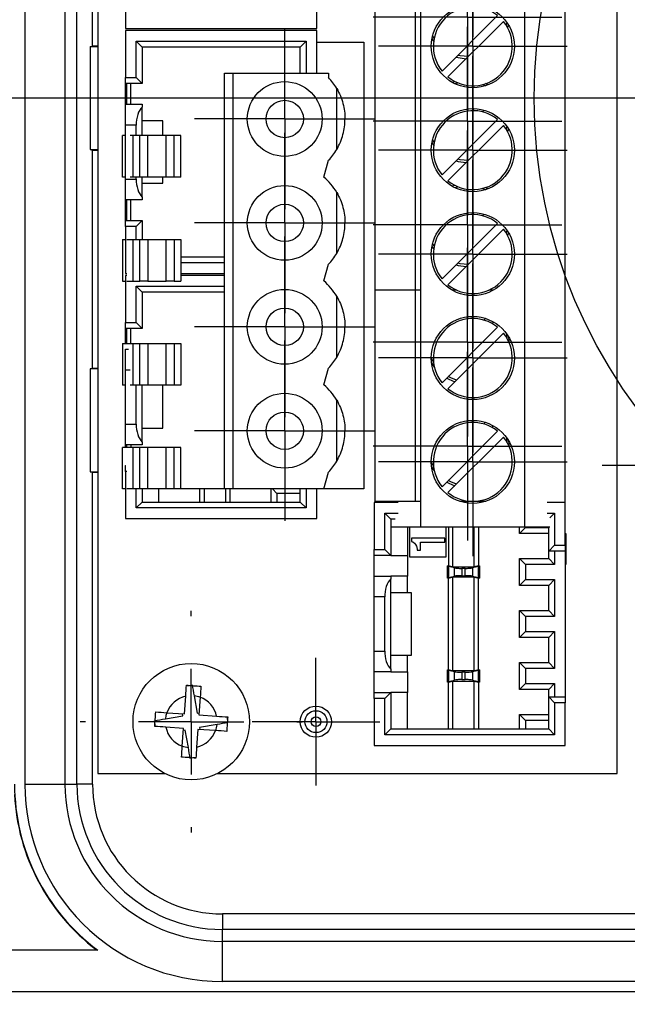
# Model space of a CAD drawing. Header units: millimetres. Extents: x 19 to 819, y 19 to 629.
# Tile 5 of 17: x 159 to 189, y 403 to 450. Entities that reach past the tile are written whole.
import ezdxf

# ---------------------------------------------------------------- set-up
doc = ezdxf.new("R2010")
doc.units = ezdxf.units.MM
doc.header["$LTSCALE"] = 3
doc.linetypes.add('SLD-Center', pattern=[19.05, 15.24, -1.27, 1.27, -1.27])
doc.linetypes.add('SLD-Solid', pattern=[0])
doc.layers.add('CENTER', color=40, linetype='SLD-Center')
doc.layers.add('DIMENSIONS', color=140, linetype='SLD-Solid', lineweight=25)
doc.styles.add('SLDTEXTSTYLE0', font='TXT', dxfattribs={"width": 0.7})
doc.dimstyles.new('SLDDIMSTYLE1', dxfattribs={"dimtxt": 6.474023, "dimasz": 9.906, "dimexe": 0, "dimexo": 0.0625, "dimgap": 1.618506, "dimtad": 0, "dimtih": 1, "dimtoh": 1, "dimdec": 1, "dimrnd": 1e-09, "dimzin": 12, "dimdsep": 46, "dimtxsty": 'SLDTEXTSTYLE0', "dimsah": 1, "dimcen": 0.09, "dimadec": 0, "dimazin": 3, "dimtfac": 1, "dimtdec": 1, "dimtofl": 0, "dimtmove": 0, "dimatfit": 3, "dimfxl": 0, "dimfrac": 2, "dimtolj": 1, "dimtzin": 12, "dimarcsym": 0})
doc.dimstyles.new('SLDDIMSTYLE2', dxfattribs={"dimtxt": 6.474023, "dimasz": 9.906, "dimexe": 0, "dimexo": 0.0625, "dimgap": 1.618506, "dimtad": 0, "dimtih": 1, "dimtoh": 1, "dimdec": 1, "dimrnd": 1e-09, "dimzin": 4, "dimdsep": 46, "dimtxsty": 'SLDTEXTSTYLE0', "dimsah": 1, "dimcen": 0.09, "dimadec": 0, "dimazin": 1, "dimtfac": 1, "dimtdec": 1, "dimtofl": 0, "dimtmove": 0, "dimatfit": 3, "dimfxl": 0, "dimfrac": 2, "dimtolj": 1, "dimtzin": 12, "dimarcsym": 0})
doc.dimstyles.new('SLDDIMSTYLE3', dxfattribs={"dimtxt": 6.474023, "dimasz": 9.906, "dimexe": 0, "dimexo": 0.0625, "dimgap": 1.618506, "dimtad": 0, "dimtih": 1, "dimtoh": 1, "dimdec": 1, "dimrnd": 1e-09, "dimzin": 12, "dimdsep": 46, "dimtxsty": 'SLDTEXTSTYLE0', "dimsah": 1, "dimcen": 0, "dimadec": 0, "dimazin": 3, "dimtfac": 1, "dimtdec": 1, "dimtofl": 0, "dimtmove": 0, "dimatfit": 3, "dimfxl": 0, "dimfrac": 2, "dimtolj": 1, "dimtzin": 12, "dimarcsym": 0})

# ---------------------------------------------------------------- blocks, each defined once
blk = doc.blocks.new('_D_1')
at = {"layer": 'DIMENSIONS'}
for p, q in [((147.439, 471.383), (147.439, 566.247)), ((209.19, 450.032), (209.19, 566.247)), ((104.438, 556.722), (102.264, 556.722)), ((102.264, 556.722), (102.264, 546.433)), ((123.676, 556.722), (125.85, 556.722)), ((125.85, 556.722), (125.85, 546.433)), ((147.439, 556.722), (132.448, 556.722)), ((209.19, 556.722), (147.439, 556.722)), ((102.264, 546.433), (104.438, 546.433)), ((125.85, 546.433), (123.676, 546.433))]:
    blk.add_line(p, q, dxfattribs=at)
for points in [[(147.439, 556.722), (157.345, 555.198), (157.345, 558.246)], [(209.19, 556.722), (199.284, 558.246), (199.284, 555.198)]]:
    blk.add_solid(points, dxfattribs=at)
at = {"layer": 'DIMENSIONS', "char_height": 6.35, "attachment_point": 1, "style": 'SLDTEXTSTYLE0'}
for s, insert in [('61.8', (104.438, 566.357)), ('2.43', (104.438, 554.619))]:
    blk.add_mtext(s, dxfattribs=dict(at, insert=insert))
blk = doc.blocks.new('_D_2')
at = {"layer": 'DIMENSIONS'}
for p, q in [((205.38, 446.222), (111.133, 446.222)), ((120.658, 446.222), (120.658, 403.222)), ((149.277, 403.222), (111.133, 403.222)), ((120.658, 384.671), (120.658, 403.222)), ((70.701, 384.671), (68.527, 384.671)), ((68.527, 384.671), (68.527, 374.381)), ((89.939, 384.671), (92.113, 384.671)), ((92.113, 384.671), (92.113, 374.381)), ((101.608, 384.671), (120.658, 384.671)), ((68.527, 374.381), (70.701, 374.381)), ((92.113, 374.381), (89.939, 374.381))]:
    blk.add_line(p, q, dxfattribs=at)
for points in [[(120.658, 446.222), (119.134, 436.316), (122.182, 436.316)], [(120.658, 403.222), (122.182, 413.128), (119.134, 413.128)]]:
    blk.add_solid(points, dxfattribs=at)
at = {"layer": 'DIMENSIONS', "char_height": 6.35, "attachment_point": 1, "style": 'SLDTEXTSTYLE0'}
for s, insert in [('43.0', (70.701, 394.306)), ('1.69', (70.701, 382.567))]:
    blk.add_mtext(s, dxfattribs=dict(at, insert=insert))
blk = doc.blocks.new('_D_3')
at = {"layer": 'DIMENSIONS'}
for p, q in [((134.039, 485.569), (117.37, 485.569)), ((194.395, 450.722), (134.039, 485.569))]:
    blk.add_line(p, q, dxfattribs=at)
blk.add_solid([(194.395, 450.722), (186.579, 456.995), (185.055, 454.356)], dxfattribs=at)
at = {"layer": 'DIMENSIONS', "char_height": 6.35, "attachment_point": 1, "style": 'SLDTEXTSTYLE0'}
for s, insert in [('M20', (79.282, 493.755)), ('KNOCKOUT', (63.866, 483.465))]:
    blk.add_mtext(s, dxfattribs=dict(at, insert=insert))
blk = doc.blocks.new('_D_4')
at = {"layer": 'DIMENSIONS'}
for p, q in [((153.19, 436.722), (153.19, 344.197)), ((251.19, 436.722), (251.19, 414.081)), ((251.19, 409.509), (251.19, 344.197)), ((153.19, 353.722), (184.912, 353.722)), ((193.684, 353.722), (191.51, 353.722)), ((191.51, 353.722), (191.51, 343.433)), ((212.922, 353.722), (215.096, 353.722)), ((215.096, 353.722), (215.096, 343.433)), ((251.19, 353.722), (221.694, 353.722)), ((191.51, 343.433), (193.684, 343.433)), ((215.096, 343.433), (212.922, 343.433))]:
    blk.add_line(p, q, dxfattribs=at)
for points in [[(153.19, 353.722), (163.096, 352.198), (163.096, 355.246)], [(251.19, 353.722), (241.284, 355.246), (241.284, 352.198)]]:
    blk.add_solid(points, dxfattribs=at)
at = {"layer": 'DIMENSIONS', "char_height": 6.35, "attachment_point": 1, "style": 'SLDTEXTSTYLE0'}
for s, insert in [('98.0', (193.684, 363.357)), ('3.86', (193.684, 351.619))]:
    blk.add_mtext(s, dxfattribs=dict(at, insert=insert))
blk = doc.blocks.new('_D_5')
at = {"layer": 'DIMENSIONS'}
for p, q in [((147.439, 471.383), (147.439, 530.247)), ((202.19, 450.032), (202.19, 530.247)), ((104.438, 520.722), (102.264, 520.722)), ((102.264, 520.722), (102.264, 510.433)), ((123.676, 520.722), (125.85, 520.722)), ((125.85, 520.722), (125.85, 510.433)), ((147.439, 520.722), (132.448, 520.722)), ((202.19, 520.722), (147.439, 520.722)), ((102.264, 510.433), (104.438, 510.433)), ((125.85, 510.433), (123.676, 510.433))]:
    blk.add_line(p, q, dxfattribs=at)
for points in [[(147.439, 520.722), (157.345, 519.198), (157.345, 522.246)], [(202.19, 520.722), (192.284, 522.246), (192.284, 519.198)]]:
    blk.add_solid(points, dxfattribs=at)
at = {"layer": 'DIMENSIONS', "char_height": 6.35, "attachment_point": 1, "style": 'SLDTEXTSTYLE0'}
for s, insert in [('54.8', (104.438, 530.357)), ('2.16', (104.438, 518.619))]:
    blk.add_mtext(s, dxfattribs=dict(at, insert=insert))
blk = doc.blocks.new('_D_7')
at = {"layer": 'DIMENSIONS'}
for p, q in [((191.512, 420.695), (191.512, 369.888)), ((226.867, 420.695), (226.867, 369.888)), ((158.527, 379.413), (156.353, 379.413)), ((156.353, 379.413), (156.353, 369.124)), ((177.766, 379.413), (179.94, 379.413)), ((179.94, 379.413), (179.94, 369.124)), ((191.512, 379.413), (186.537, 379.413)), ((226.867, 379.413), (191.512, 379.413)), ((156.353, 369.124), (158.527, 369.124)), ((179.94, 369.124), (177.766, 369.124))]:
    blk.add_line(p, q, dxfattribs=at)
for points in [[(191.512, 379.413), (201.418, 377.889), (201.418, 380.937)], [(226.867, 379.413), (216.961, 380.937), (216.961, 377.889)]]:
    blk.add_solid(points, dxfattribs=at)
at = {"layer": 'DIMENSIONS', "char_height": 6.35, "attachment_point": 1, "style": 'SLDTEXTSTYLE0'}
for s, insert in [('35.4', (158.527, 389.048)), ('1.39', (158.527, 377.31))]:
    blk.add_mtext(s, dxfattribs=dict(at, insert=insert))
blk = doc.blocks.new('SW_CENTERMARKSYMBOL_1')
at = {"layer": 'CENTER', "color": 0}
for p, q in [((0, 2.54), (0, 4.54)), ((0, 0), (0, 2.54)), ((-2.54, 0), (-4.54, 0)), ((0, 0), (-2.54, 0)), ((0, 0), (0, -2.54)), ((0, 0), (2.54, 0)), ((2.54, 0), (4.54, 0)), ((0, -2.54), (0, -4.54))]:
    blk.add_line(p, q, dxfattribs=at)
blk = doc.blocks.new('SW_CENTERMARKSYMBOL_2')
at = {"layer": 'CENTER', "color": 0}
for p, q in [((0, 2.54), (0, 4.54)), ((0, 0), (0, 2.54)), ((-2.54, 0), (-4.54, 0)), ((0, 0), (-2.54, 0)), ((0, 0), (0, -2.54)), ((0, 0), (2.54, 0)), ((2.54, 0), (4.54, 0)), ((0, -2.54), (0, -4.54))]:
    blk.add_line(p, q, dxfattribs=at)
blk = doc.blocks.new('SW_CENTERMARKSYMBOL_3')
at = {"layer": 'CENTER', "color": 0}
for p, q in [((0, 2.54), (0, 4.54)), ((0, 0), (0, 2.54)), ((-2.54, 0), (-4.54, 0)), ((0, 0), (-2.54, 0)), ((0, 0), (0, -2.54)), ((0, 0), (2.54, 0)), ((2.54, 0), (4.54, 0)), ((0, -2.54), (0, -4.54))]:
    blk.add_line(p, q, dxfattribs=at)
blk = doc.blocks.new('SW_CENTERMARKSYMBOL_4')
at = {"layer": 'CENTER', "color": 0}
for p, q in [((0, 2.54), (0, 4.54)), ((0, 0), (0, 2.54)), ((-2.54, 0), (-4.54, 0)), ((0, 0), (-2.54, 0)), ((0, 0), (0, -2.54)), ((0, 0), (2.54, 0)), ((2.54, 0), (4.54, 0)), ((0, -2.54), (0, -4.54))]:
    blk.add_line(p, q, dxfattribs=at)
blk = doc.blocks.new('SW_CENTERMARKSYMBOL_5')
at = {"layer": 'CENTER', "color": 0}
for p, q in [((0, 2.54), (0, 4.54)), ((0, 0), (0, 2.54)), ((-2.54, 0), (-4.54, 0)), ((0, 0), (-2.54, 0)), ((0, 0), (0, -2.54)), ((0, 0), (2.54, 0)), ((2.54, 0), (4.54, 0)), ((0, -2.54), (0, -4.54))]:
    blk.add_line(p, q, dxfattribs=at)
blk = doc.blocks.new('SW_CENTERMARKSYMBOL_6')
at = {"layer": 'CENTER', "color": 0}
for p, q in [((0, 2.54), (0, 4.54)), ((0, 0), (0, 2.54)), ((-2.54, 0), (-4.54, 0)), ((0, 0), (-2.54, 0)), ((0, 0), (0, -2.54)), ((0, 0), (2.54, 0)), ((2.54, 0), (4.54, 0)), ((0, -2.54), (0, -4.54))]:
    blk.add_line(p, q, dxfattribs=at)
blk = doc.blocks.new('SW_CENTERMARKSYMBOL_9')
at = {"layer": 'CENTER', "color": 0}
for p, q in [((0, 2.54), (0, 4.34)), ((0, 0), (0, 2.54)), ((-2.54, 0), (-4.34, 0)), ((0, 0), (-2.54, 0)), ((0, 0), (0, -2.54)), ((0, 0), (2.54, 0)), ((2.54, 0), (4.34, 0)), ((0, -2.54), (0, -4.34))]:
    blk.add_line(p, q, dxfattribs=at)
blk = doc.blocks.new('SW_CENTERMARKSYMBOL_10')
at = {"layer": 'CENTER', "color": 0}
for p, q in [((0, 2.54), (0, 4.34)), ((0, 0), (0, 2.54)), ((-2.54, 0), (-4.34, 0)), ((0, 0), (-2.54, 0)), ((0, 0), (0, -2.54)), ((0, 0), (2.54, 0)), ((2.54, 0), (4.34, 0)), ((0, -2.54), (0, -4.34))]:
    blk.add_line(p, q, dxfattribs=at)
blk = doc.blocks.new('SW_CENTERMARKSYMBOL_11')
at = {"layer": 'CENTER', "color": 0}
for p, q in [((0, 2.54), (0, 4.34)), ((0, 0), (0, 2.54)), ((-2.54, 0), (-4.34, 0)), ((0, 0), (-2.54, 0)), ((0, 0), (0, -2.54)), ((0, 0), (2.54, 0)), ((2.54, 0), (4.34, 0)), ((0, -2.54), (0, -4.34))]:
    blk.add_line(p, q, dxfattribs=at)
blk = doc.blocks.new('SW_CENTERMARKSYMBOL_12')
at = {"layer": 'CENTER', "color": 0}
for p, q in [((0, 2.54), (0, 4.34)), ((0, 0), (0, 2.54)), ((-2.54, 0), (-4.34, 0)), ((0, 0), (-2.54, 0)), ((0, 0), (0, -2.54)), ((0, 0), (2.54, 0)), ((2.54, 0), (4.34, 0)), ((0, -2.54), (0, -4.34))]:
    blk.add_line(p, q, dxfattribs=at)
blk = doc.blocks.new('SW_CENTERMARKSYMBOL_16')
at = {"layer": 'CENTER', "color": 0}
for p, q in [((0, 2.54), (0, 3.069)), ((0, 0), (0, 2.54)), ((-2.54, 0), (-3.069, 0)), ((0, 0), (-2.54, 0)), ((0, 0), (0, -2.54)), ((0, 0), (2.54, 0)), ((2.54, 0), (3.069, 0)), ((0, -2.54), (0, -3.069))]:
    blk.add_line(p, q, dxfattribs=at)
blk = doc.blocks.new('SW_CENTERMARKSYMBOL_22')
at = {"layer": 'CENTER', "color": 0}
for p, q in [((0, 2.54), (0, 4.04)), ((0, 0), (0, 2.54)), ((-2.54, 0), (-4.04, 0)), ((0, 0), (-2.54, 0)), ((0, 0), (0, -2.54)), ((0, 0), (2.54, 0)), ((2.54, 0), (4.04, 0)), ((0, -2.54), (0, -4.04))]:
    blk.add_line(p, q, dxfattribs=at)
blk = doc.blocks.new('SW_CENTERMARKSYMBOL_26')
at = {"layer": 'CENTER', "color": 0}
for p, q in [((0, 5.08), (0, 5.34)), ((0, 0), (0, 2.54)), ((-5.08, 0), (-5.34, 0)), ((0, 0), (-2.54, 0)), ((0, 0), (0, -2.54)), ((0, 0), (2.54, 0)), ((5.08, 0), (5.34, 0)), ((0, -5.08), (0, -5.34))]:
    blk.add_line(p, q, dxfattribs=at)
blk = doc.blocks.new('SW_CENTERMARKSYMBOL_27')
at = {"layer": 'CENTER', "color": 0}
for p, q in [((0, 2.54), (0, 4.54)), ((0, 0), (0, 2.54)), ((-2.54, 0), (-4.54, 0)), ((0, 0), (-2.54, 0)), ((0, 0), (0, -2.54)), ((0, 0), (2.54, 0)), ((2.54, 0), (4.54, 0)), ((0, -2.54), (0, -4.54))]:
    blk.add_line(p, q, dxfattribs=at)
blk = doc.blocks.new('SW_CENTERMARKSYMBOL_28')
at = {"layer": 'CENTER', "color": 0}
for p, q in [((0, 2.54), (0, 4.54)), ((0, 0), (0, 2.54)), ((-2.54, 0), (-4.54, 0)), ((0, 0), (-2.54, 0)), ((0, 0), (0, -2.54)), ((0, 0), (2.54, 0)), ((2.54, 0), (4.54, 0)), ((0, -2.54), (0, -4.54))]:
    blk.add_line(p, q, dxfattribs=at)
blk = doc.blocks.new('SW_CENTERMARKSYMBOL_29')
at = {"layer": 'CENTER', "color": 0}
for p, q in [((0, 2.54), (0, 4.54)), ((0, 0), (0, 2.54)), ((-2.54, 0), (-4.54, 0)), ((0, 0), (-2.54, 0)), ((0, 0), (0, -2.54)), ((0, 0), (2.54, 0)), ((2.54, 0), (4.54, 0)), ((0, -2.54), (0, -4.54))]:
    blk.add_line(p, q, dxfattribs=at)
blk = doc.blocks.new('SW_CENTERMARKSYMBOL_35')
at = {"layer": 'CENTER', "color": 0}
for p, q in [((0, 2.54), (0, 4.54)), ((0, 0), (0, 2.54)), ((-2.54, 0), (-4.54, 0)), ((0, 0), (-2.54, 0)), ((0, 0), (0, -2.54)), ((0, 0), (2.54, 0)), ((2.54, 0), (4.54, 0)), ((0, -2.54), (0, -4.54))]:
    blk.add_line(p, q, dxfattribs=at)
blk = doc.blocks.new('SW_CENTERMARKSYMBOL_36')
at = {"layer": 'CENTER', "color": 0}
for p, q in [((0, 2.54), (0, 4.54)), ((0, 0), (0, 2.54)), ((-2.54, 0), (-4.54, 0)), ((0, 0), (-2.54, 0)), ((0, 0), (0, -2.54)), ((0, 0), (2.54, 0)), ((2.54, 0), (4.54, 0)), ((0, -2.54), (0, -4.54))]:
    blk.add_line(p, q, dxfattribs=at)

msp = doc.modelspace()

# ---------------------------------------------------------------- linework, layer by layer
for p, q in [((159.685, 479.222), (159.685, 413.222)), ((161.616, 479.222), (161.616, 413.222)), ((162.19, 413.222), (162.19, 479.222)), ((163.19, 478.722), (163.19, 413.722)), ((188.19, 413.722), (188.19, 478.722)), ((176.54, 436.982), (176.54, 477.622)), ((178.49, 436.982), (178.49, 477.622)), ((178.74, 425.582), (178.74, 466.222)), ((183.74, 425.582), (183.74, 466.222)), ((185.69, 426.772), (185.69, 466.222)), ((162.94, 448.722), (162.94, 459.222)), ((164.53, 451.834), (164.53, 449.572)), ((173.73, 449.572), (173.73, 451.634)), ((182.434, 450.2), (179.762, 447.528)), ((180.045, 447.245), (182.717, 449.917)), ((182.874, 449.876), (182.849, 449.732)), ((182.922, 449.606), (182.955, 449.751)), ((164.53, 449.572), (173.73, 449.572)), ((173.73, 449.482), (164.53, 449.482)), ((164.53, 449.482), (164.53, 447.221)), ((173.73, 447.422), (173.73, 449.482)), ((179.38, 449.113), (179.307, 449.239)), ((162.827, 448.694), (162.94, 448.722)), ((162.827, 448.694), (162.827, 443.751)), ((163.19, 448.694), (162.827, 448.694)), ((163.19, 448.722), (162.94, 448.722)), ((165.041, 447.221), (165.041, 448.971)), ((165.041, 448.971), (165.33, 448.682)), ((165.041, 448.971), (173.218, 448.971)), ((165.33, 448.682), (165.33, 446.932)), ((172.93, 448.682), (165.33, 448.682)), ((173.218, 448.971), (172.93, 448.682)), ((172.93, 447.422), (172.93, 448.682)), ((173.218, 448.971), (173.218, 447.422)), ((173.73, 448.922), (175.99, 448.922)), ((175.99, 448.922), (175.99, 427.422)), ((179.274, 449.094), (179.356, 448.969)), ((169.29, 427.422), (169.29, 447.422)), ((169.29, 447.422), (169.69, 447.422)), ((169.69, 447.422), (169.69, 427.422)), ((169.69, 447.422), (174.29, 447.422)), ((174.29, 447.422), (174.29, 447.222)), ((164.53, 447.221), (165.041, 447.221)), ((164.53, 446.932), (164.53, 447.221)), ((165.33, 446.932), (164.53, 446.932)), ((164.53, 445.932), (164.53, 446.932)), ((164.59, 445.932), (164.59, 446.932)), ((164.79, 445.932), (164.79, 446.932)), ((165.041, 447.221), (165.33, 446.932)), ((181.975, 446.863), (181.856, 446.925)), ((174.69, 443.753), (174.69, 446.692)), ((164.53, 445.932), (165.33, 445.932)), ((164.53, 444.932), (164.53, 445.932)), ((165.33, 445.932), (165.33, 445.798)), ((165.33, 445.132), (165.33, 445.798)), ((181.306, 445.721), (181.206, 445.622)), ((181.713, 445.563), (181.794, 445.644)), ((165.041, 444.932), (164.53, 444.932)), ((164.53, 442.332), (164.53, 444.932)), ((165.041, 444.422), (165.041, 444.932)), ((165.33, 444.422), (165.33, 445.132)), ((166.33, 445.132), (165.33, 445.132)), ((166.33, 444.422), (166.33, 445.132)), ((182.434, 445.2), (179.762, 442.528)), ((180.045, 442.245), (182.717, 444.917)), ((164.39, 442.422), (164.39, 444.422)), ((164.53, 444.422), (164.39, 444.422)), ((164.89, 444.422), (164.755, 444.422)), ((164.89, 442.422), (164.89, 444.422)), ((165.212, 444.422), (164.89, 444.422)), ((165.212, 442.422), (165.212, 444.422)), ((165.598, 444.422), (165.212, 444.422)), ((165.598, 442.422), (165.598, 444.422)), ((166.481, 444.422), (165.598, 444.422)), ((166.481, 442.422), (166.481, 444.422)), ((166.867, 444.422), (166.481, 444.422)), ((166.867, 442.422), (166.867, 444.422)), ((167.19, 444.422), (166.867, 444.422)), ((167.19, 442.422), (167.19, 444.422)), ((182.874, 444.876), (182.849, 444.732)), ((182.922, 444.606), (182.955, 444.751)), ((179.274, 444.094), (179.356, 443.969)), ((179.38, 444.113), (179.307, 444.239)), ((162.827, 443.751), (162.94, 443.722)), ((162.827, 443.751), (163.19, 443.751)), ((162.94, 433.222), (162.94, 443.722)), ((162.94, 443.722), (163.19, 443.722)), ((174.071, 442.429), (174.301, 443.234)), ((164.53, 442.422), (164.39, 442.422)), ((164.53, 442.332), (165.041, 442.332)), ((164.53, 441.332), (164.53, 442.332)), ((164.89, 442.422), (164.755, 442.422)), ((165.212, 442.422), (164.89, 442.422)), ((165.041, 442.332), (165.041, 442.422)), ((165.598, 442.422), (165.212, 442.422)), ((165.33, 442.132), (165.33, 442.422)), ((165.33, 441.466), (165.33, 442.132)), ((165.33, 442.132), (166.33, 442.132)), ((166.481, 442.422), (165.598, 442.422)), ((166.33, 442.132), (166.33, 442.422)), ((166.867, 442.422), (166.481, 442.422)), ((167.19, 442.422), (166.867, 442.422)), ((174.69, 438.753), (174.69, 441.692)), ((181.975, 441.863), (181.856, 441.925)), ((165.33, 441.332), (164.53, 441.332)), ((164.53, 440.332), (164.53, 441.332)), ((164.59, 440.332), (164.59, 441.332)), ((164.79, 440.332), (164.79, 441.332)), ((165.33, 441.466), (165.33, 441.332)), ((181.306, 440.721), (181.206, 440.622)), ((181.713, 440.563), (181.794, 440.644)), ((164.53, 440.332), (165.33, 440.332)), ((164.53, 440.044), (164.53, 440.332)), ((165.33, 440.332), (165.041, 440.044)), ((165.33, 440.332), (165.33, 439.422)), ((182.434, 440.2), (179.762, 437.528)), ((165.041, 440.044), (164.53, 440.044)), ((164.53, 440.044), (164.53, 437.782)), ((165.041, 439.422), (165.041, 440.044)), ((180.045, 437.245), (182.717, 439.917)), ((182.874, 439.876), (182.849, 439.732)), ((182.922, 439.606), (182.955, 439.751)), ((164.39, 439.422), (164.39, 437.422)), ((164.39, 439.422), (164.53, 439.422)), ((164.59, 439.422), (164.89, 439.422)), ((164.89, 437.422), (164.89, 439.422)), ((164.89, 439.422), (165.212, 439.422)), ((165.212, 437.422), (165.212, 439.422)), ((165.212, 439.422), (165.598, 439.422)), ((165.598, 439.422), (165.598, 437.422)), ((165.598, 439.422), (166.481, 439.422)), ((166.481, 437.422), (166.481, 439.422)), ((166.481, 439.422), (166.867, 439.422)), ((166.867, 439.422), (166.867, 437.422)), ((166.867, 439.422), (167.19, 439.422)), ((167.19, 439.422), (167.19, 437.422)), ((179.38, 439.113), (179.307, 439.239)), ((179.274, 439.094), (179.356, 438.969)), ((167.19, 438.582), (169.29, 438.582)), ((169.29, 438.294), (167.19, 438.294)), ((164.53, 437.782), (164.59, 437.782)), ((167.19, 437.782), (169.29, 437.782)), ((174.071, 437.429), (174.301, 438.234)), ((164.39, 437.422), (164.53, 437.422)), ((164.59, 437.692), (164.53, 437.692)), ((164.53, 437.692), (164.53, 435.431)), ((164.59, 437.422), (164.89, 437.422)), ((164.89, 437.422), (165.212, 437.422)), ((165.598, 437.422), (165.212, 437.422)), ((165.598, 437.422), (166.481, 437.422)), ((166.867, 437.422), (166.481, 437.422)), ((166.867, 437.422), (167.19, 437.422)), ((169.29, 437.692), (167.19, 437.692)), ((165.041, 435.431), (165.041, 437.181)), ((165.041, 437.181), (165.33, 436.892)), ((165.041, 437.181), (169.29, 437.181)), ((165.33, 436.892), (165.33, 435.142)), ((169.29, 436.892), (165.33, 436.892)), ((178.49, 436.982), (176.54, 436.982)), ((176.54, 426.822), (176.54, 436.982)), ((178.49, 436.982), (176.54, 436.982)), ((178.709, 436.982), (178.49, 436.982)), ((178.49, 426.822), (178.49, 436.982)), ((178.709, 436.982), (178.49, 436.982)), ((180.476, 436.982), (180.253, 436.982)), ((180.476, 436.982), (180.253, 436.982)), ((182.226, 436.982), (182.003, 436.982)), ((182.226, 436.982), (182.003, 436.982)), ((174.69, 433.753), (174.69, 436.692)), ((164.53, 435.431), (165.041, 435.431)), ((164.53, 435.142), (164.53, 435.431)), ((165.041, 435.431), (165.33, 435.142)), ((181.851, 435.627), (181.771, 435.547)), ((182.169, 435.379), (182.243, 435.453)), ((165.33, 435.142), (164.53, 435.142)), ((164.53, 434.422), (164.53, 435.142)), ((164.59, 434.422), (164.59, 435.142)), ((164.79, 434.422), (164.79, 435.142)), ((182.434, 435.2), (179.762, 432.528)), ((180.045, 432.245), (182.717, 434.917)), ((164.39, 434.422), (164.39, 432.422)), ((164.39, 434.422), (164.89, 434.422)), ((164.53, 434.142), (164.668, 434.142)), ((164.53, 433.142), (164.53, 434.142)), ((164.89, 432.422), (164.89, 434.422)), ((164.89, 434.422), (165.212, 434.422)), ((165.212, 432.422), (165.212, 434.422)), ((165.212, 434.422), (165.598, 434.422)), ((165.598, 434.422), (165.598, 432.422)), ((165.598, 434.422), (166.481, 434.422)), ((166.481, 432.422), (166.481, 434.422)), ((166.481, 434.422), (166.867, 434.422)), ((166.867, 434.422), (166.867, 432.422)), ((166.867, 434.422), (167.19, 434.422)), ((167.19, 434.422), (167.19, 432.422)), ((162.827, 433.194), (162.94, 433.222)), ((162.827, 433.194), (162.827, 428.251)), ((163.19, 433.194), (162.827, 433.194)), ((163.19, 433.222), (162.94, 433.222)), ((164.53, 430.542), (164.53, 433.142)), ((164.755, 433.142), (164.53, 433.142)), ((174.071, 432.429), (174.301, 433.234)), ((164.53, 432.422), (164.39, 432.422)), ((164.89, 432.422), (164.755, 432.422)), ((165.212, 432.422), (164.89, 432.422)), ((165.041, 430.542), (165.041, 432.422)), ((165.598, 432.422), (165.212, 432.422)), ((165.33, 430.342), (165.33, 432.422)), ((166.481, 432.422), (165.598, 432.422)), ((166.33, 430.342), (166.33, 432.422)), ((166.867, 432.422), (166.481, 432.422)), ((167.19, 432.422), (166.867, 432.422)), ((174.69, 428.753), (174.69, 431.692)), ((164.53, 430.542), (165.041, 430.542)), ((164.53, 429.542), (164.53, 430.542)), ((165.33, 429.676), (165.33, 430.342)), ((165.33, 430.342), (166.33, 430.342)), ((182.434, 430.2), (179.762, 427.528)), ((181.851, 430.627), (181.771, 430.547)), ((182.169, 430.379), (182.243, 430.453)), ((180.045, 427.245), (182.717, 429.917)), ((164.39, 427.422), (164.39, 429.422)), ((164.89, 429.422), (164.39, 429.422)), ((165.33, 429.542), (164.53, 429.542)), ((164.53, 429.422), (164.53, 429.542)), ((164.59, 429.422), (164.59, 429.542)), ((164.79, 429.542), (164.79, 429.422)), ((164.89, 427.422), (164.89, 429.422)), ((165.212, 429.422), (164.89, 429.422)), ((165.212, 427.422), (165.212, 429.422)), ((165.598, 429.422), (165.212, 429.422)), ((165.33, 429.676), (165.33, 429.542)), ((165.598, 427.422), (165.598, 429.422)), ((166.481, 429.422), (165.598, 429.422)), ((166.481, 427.422), (166.481, 429.422)), ((166.867, 429.422), (166.481, 429.422)), ((166.867, 427.422), (166.867, 429.422)), ((167.19, 429.422), (166.867, 429.422)), ((167.19, 427.422), (167.19, 429.422)), ((164.53, 428.542), (164.546, 428.542)), ((164.53, 428.254), (164.53, 428.542)), ((162.827, 428.251), (162.94, 428.222)), ((162.827, 428.251), (163.19, 428.251)), ((162.94, 413.222), (162.94, 428.222)), ((162.94, 428.222), (163.19, 428.222)), ((164.59, 428.254), (164.53, 428.254)), ((164.53, 428.254), (164.53, 425.992)), ((174.071, 427.429), (174.301, 428.234)), ((164.53, 427.422), (164.39, 427.422)), ((164.89, 427.422), (164.59, 427.422)), ((165.212, 427.422), (164.89, 427.422)), ((165.041, 426.504), (165.041, 427.422)), ((165.598, 427.422), (165.212, 427.422)), ((165.33, 427.422), (165.33, 426.792)), ((166.481, 427.422), (165.598, 427.422)), ((166.13, 426.792), (166.13, 427.422)), ((166.867, 427.422), (166.481, 427.422)), ((167.19, 427.422), (166.867, 427.422)), ((169.29, 427.422), (167.19, 427.422)), ((168.105, 426.792), (168.105, 427.422)), ((168.307, 427.422), (168.307, 426.792)), ((169.69, 427.422), (169.29, 427.422)), ((169.353, 426.792), (169.353, 427.422)), ((169.555, 427.422), (169.555, 426.792)), ((174.079, 427.422), (169.69, 427.422)), ((171.53, 426.792), (171.53, 427.422)), ((171.6, 427.422), (171.818, 427.204)), ((172.93, 426.792), (172.93, 427.422)), ((173.218, 427.422), (173.218, 426.504)), ((173.73, 425.992), (173.73, 427.422)), ((175.99, 427.422), (174.079, 427.422)), ((171.818, 427.204), (171.818, 426.792)), ((172.93, 427.204), (171.818, 427.204)), ((165.33, 426.792), (165.041, 426.504)), ((173.218, 426.504), (165.041, 426.504)), ((165.33, 426.792), (172.93, 426.792)), ((172.93, 426.792), (173.218, 426.504)), ((177.656, 426.772), (176.49, 426.772)), ((176.49, 426.772), (176.49, 424.511)), ((178.49, 426.822), (176.54, 426.822)), ((176.79, 426.772), (176.79, 426.822)), ((178.709, 426.822), (178.49, 426.822)), ((181.864, 426.822), (180.615, 426.822)), ((185.69, 426.772), (184.823, 426.772)), ((185.69, 424.711), (185.69, 426.772)), ((164.53, 425.992), (173.73, 425.992)), ((177.001, 426.261), (177.656, 426.261)), ((177.001, 426.261), (177.29, 425.972)), ((177.001, 424.511), (177.001, 426.261)), ((177.501, 425.972), (177.29, 425.972)), ((177.29, 425.972), (177.29, 424.222)), ((184.823, 426.261), (185.178, 426.261)), ((185.178, 426.261), (184.947, 426.03)), ((185.178, 426.261), (185.178, 424.711)), ((178.74, 425.582), (177.29, 425.582)), ((178.09, 425.582), (178.09, 424.222)), ((178.19, 425.582), (178.19, 424.152)), ((183.74, 425.582), (178.74, 425.582)), ((179.965, 424.152), (179.965, 425.582)), ((180.065, 425.582), (180.065, 423.722)), ((180.267, 425.582), (180.267, 423.672)), ((181.313, 423.672), (181.313, 425.582)), ((181.515, 425.582), (181.515, 423.716)), ((183.49, 425.272), (183.49, 425.582)), ((183.49, 425.272), (183.778, 425.561)), ((184.947, 425.582), (183.74, 425.582)), ((183.778, 425.582), (183.778, 425.561)), ((183.778, 425.561), (184.89, 425.561)), ((184.89, 424.422), (184.89, 425.582)), ((178.29, 425.052), (178.29, 424.892)), ((179.89, 425.052), (178.29, 425.052)), ((179.89, 424.852), (179.89, 425.052)), ((184.89, 425.272), (183.49, 425.272)), ((185.69, 425.272), (185.71, 425.272)), ((185.71, 425.254), (185.69, 425.254)), ((185.71, 425.272), (185.71, 425.254)), ((185.71, 425.254), (185.71, 424.973)), ((178.29, 424.892), (178.35, 424.872)), ((178.35, 424.872), (178.43, 424.812)), ((178.43, 424.812), (178.49, 424.752)), ((178.49, 424.752), (178.53, 424.672)), ((178.53, 424.672), (178.55, 424.612)), ((178.55, 424.612), (178.57, 424.512)), ((178.73, 424.852), (179.89, 424.852)), ((178.73, 424.472), (178.73, 424.852)), ((185.178, 424.711), (184.89, 424.422)), ((185.178, 424.711), (185.69, 424.711)), ((185.69, 424.973), (185.71, 424.973)), ((185.71, 424.928), (185.69, 424.928)), ((185.69, 424.849), (185.71, 424.849)), ((185.69, 424.786), (185.71, 424.786)), ((185.71, 424.767), (185.69, 424.767)), ((185.69, 424.711), (185.69, 424.422)), ((185.71, 424.973), (185.71, 424.928)), ((185.71, 424.928), (185.71, 424.849)), ((185.71, 424.849), (185.71, 424.786)), ((185.71, 424.786), (185.71, 424.767)), ((185.71, 424.767), (185.71, 424.48)), ((176.49, 424.511), (177.001, 424.511)), ((176.49, 424.222), (176.49, 424.511)), ((177.29, 424.222), (176.49, 424.222)), ((176.49, 423.222), (176.49, 424.222)), ((177.001, 424.511), (177.29, 424.222)), ((177.29, 424.222), (178.09, 424.222)), ((178.09, 424.222), (178.09, 423.222)), ((178.19, 424.152), (179.965, 424.152)), ((178.57, 424.512), (178.57, 424.472)), ((178.57, 424.472), (178.73, 424.472)), ((183.778, 423.784), (183.49, 424.072)), ((183.49, 424.072), (184.89, 424.072)), ((183.49, 422.772), (183.49, 424.072)), ((185.69, 424.422), (184.89, 424.422)), ((184.89, 424.072), (184.89, 424.422)), ((185.178, 423.784), (184.89, 424.072)), ((185.178, 424.422), (185.178, 423.784)), ((185.69, 424.48), (185.71, 424.48)), ((185.71, 424.435), (185.69, 424.435)), ((185.69, 424.422), (185.69, 417.422)), ((185.71, 424.48), (185.71, 424.435)), ((185.71, 424.435), (185.71, 423.841)), ((180.015, 423.722), (180.036, 423.722)), ((180.015, 423.711), (180.015, 423.722)), ((180.015, 423.134), (180.015, 423.711)), ((180.267, 423.672), (180.036, 423.722)), ((180.036, 423.722), (180.065, 423.722)), ((180.361, 423.622), (180.068, 423.686)), ((180.068, 423.686), (180.068, 423.159)), ((180.267, 423.672), (181.313, 423.672)), ((180.361, 423.222), (180.361, 423.622)), ((180.872, 423.597), (180.707, 423.597)), ((180.707, 423.597), (180.707, 423.247)), ((180.872, 423.247), (180.872, 423.597)), ((181.511, 423.686), (181.218, 423.622)), ((181.218, 423.622), (181.218, 423.222)), ((181.515, 423.716), (181.313, 423.672)), ((181.511, 423.159), (181.511, 423.686)), ((181.515, 423.722), (181.565, 423.722)), ((181.565, 423.722), (181.565, 423.711)), ((181.565, 423.711), (181.565, 423.134)), ((183.778, 423.784), (183.778, 423.061)), ((185.178, 423.784), (183.778, 423.784)), ((185.69, 423.841), (185.71, 423.841)), ((185.71, 423.777), (185.69, 423.777)), ((185.71, 423.841), (185.71, 423.777)), ((176.49, 423.222), (177.29, 423.222)), ((176.49, 422.222), (176.49, 423.222)), ((177.29, 423.222), (177.29, 423.088)), ((178.09, 423.222), (177.29, 423.222)), ((178.09, 422.422), (178.09, 423.222)), ((180.015, 423.122), (180.015, 423.134)), ((180.036, 423.122), (180.015, 423.122)), ((180.036, 423.122), (180.267, 423.172)), ((180.036, 423.122), (180.065, 423.122)), ((180.065, 418.722), (180.065, 423.122)), ((180.068, 423.159), (180.361, 423.222)), ((181.313, 423.172), (180.267, 423.172)), ((180.267, 423.172), (180.267, 418.672)), ((180.707, 423.247), (180.872, 423.247)), ((181.218, 423.222), (181.511, 423.159)), ((181.313, 423.172), (181.543, 423.122)), ((181.313, 418.672), (181.313, 423.172)), ((181.515, 418.722), (181.515, 423.122)), ((181.543, 423.122), (181.515, 423.122)), ((181.565, 423.122), (181.543, 423.122)), ((181.565, 423.134), (181.565, 423.122)), ((177.29, 422.422), (177.29, 423.088)), ((183.778, 423.061), (183.49, 422.772)), ((184.89, 422.772), (183.49, 422.772)), ((183.778, 423.061), (185.178, 423.061)), ((185.178, 423.061), (184.89, 422.772)), ((184.89, 421.572), (184.89, 422.772)), ((185.178, 423.061), (185.178, 421.284)), ((177.001, 422.222), (176.49, 422.222)), ((176.49, 419.622), (176.49, 422.222)), ((177.001, 419.622), (177.001, 422.222)), ((177.29, 419.422), (177.29, 422.422)), ((178.29, 422.422), (177.29, 422.422)), ((178.29, 419.422), (178.29, 422.422)), ((183.778, 421.284), (183.49, 421.572)), ((183.49, 421.572), (184.89, 421.572)), ((183.49, 420.272), (183.49, 421.572)), ((183.778, 421.284), (183.778, 420.561)), ((185.178, 421.284), (183.778, 421.284)), ((185.178, 421.284), (184.89, 421.572)), ((183.778, 420.561), (183.49, 420.272)), ((184.89, 420.272), (183.49, 420.272)), ((183.778, 420.561), (185.178, 420.561)), ((185.178, 420.561), (184.89, 420.272)), ((184.89, 419.072), (184.89, 420.272)), ((185.178, 420.561), (185.178, 418.784)), ((176.49, 419.622), (177.001, 419.622)), ((176.49, 418.622), (176.49, 419.622)), ((177.29, 418.756), (177.29, 419.422)), ((177.29, 419.422), (178.29, 419.422)), ((178.09, 418.622), (178.09, 419.422)), ((183.778, 418.784), (183.49, 419.072)), ((183.49, 419.072), (184.89, 419.072)), ((183.49, 417.772), (183.49, 419.072)), ((185.178, 418.784), (184.89, 419.072)), ((177.29, 418.622), (176.49, 418.622)), ((176.49, 417.622), (176.49, 418.622)), ((177.29, 418.756), (177.29, 418.622)), ((177.29, 418.622), (178.09, 418.622)), ((178.09, 418.622), (178.09, 417.622)), ((180.015, 418.711), (180.015, 418.722)), ((180.015, 418.722), (180.036, 418.722)), ((180.015, 418.134), (180.015, 418.711)), ((180.267, 418.672), (180.036, 418.722)), ((180.036, 418.722), (180.065, 418.722)), ((180.361, 418.622), (180.068, 418.686)), ((180.068, 418.686), (180.068, 418.159)), ((181.313, 418.672), (180.267, 418.672)), ((180.361, 418.222), (180.361, 418.622)), ((180.707, 418.597), (180.707, 418.247)), ((180.872, 418.597), (180.707, 418.597)), ((180.872, 418.247), (180.872, 418.597)), ((181.511, 418.686), (181.218, 418.622)), ((181.218, 418.622), (181.218, 418.222)), ((181.543, 418.722), (181.313, 418.672)), ((181.511, 418.159), (181.511, 418.686)), ((181.515, 418.722), (181.543, 418.722)), ((181.543, 418.722), (181.565, 418.722)), ((181.565, 418.722), (181.565, 418.711)), ((181.565, 418.711), (181.565, 418.134)), ((183.778, 418.784), (183.778, 418.061)), ((185.178, 418.784), (183.778, 418.784)), ((167.462, 417.945), (167.601, 417.969)), ((180.015, 418.122), (180.015, 418.134)), ((180.065, 418.122), (180.015, 418.122)), ((180.065, 418.129), (180.267, 418.172)), ((180.065, 415.872), (180.065, 418.129)), ((180.068, 418.159), (180.361, 418.222)), ((180.267, 418.172), (181.313, 418.172)), ((180.267, 418.172), (180.267, 415.872)), ((180.707, 418.247), (180.872, 418.247)), ((181.218, 418.222), (181.511, 418.159)), ((181.313, 418.172), (181.515, 418.129)), ((181.313, 415.872), (181.313, 418.172)), ((181.515, 418.129), (181.515, 415.872)), ((181.565, 418.122), (181.515, 418.122)), ((181.565, 418.134), (181.565, 418.122)), ((183.778, 418.061), (183.49, 417.772)), ((183.778, 418.061), (185.178, 418.061)), ((185.178, 418.061), (184.89, 417.772)), ((185.178, 418.061), (185.178, 417.422)), ((167.367, 416.593), (167.427, 417.445)), ((167.827, 417.465), (167.972, 416.624)), ((176.49, 417.622), (177.29, 417.622)), ((176.49, 417.334), (176.49, 417.622)), ((177.29, 417.622), (177.001, 417.334)), ((177.29, 417.622), (177.29, 415.872)), ((178.09, 417.622), (177.29, 417.622)), ((178.09, 415.872), (178.09, 417.622)), ((184.89, 417.772), (183.49, 417.772)), ((184.89, 417.422), (184.89, 417.772)), ((184.89, 417.422), (185.178, 417.134)), ((184.89, 417.422), (185.69, 417.422)), ((184.89, 415.872), (184.89, 417.422)), ((185.69, 417.422), (185.69, 417.134)), ((168.12, 417.396), (168.06, 416.545)), ((177.001, 417.334), (176.49, 417.334)), ((176.49, 417.334), (176.49, 415.072)), ((177.001, 415.584), (177.001, 417.334)), ((185.69, 417.134), (185.178, 417.134)), ((185.178, 417.134), (185.178, 415.584)), ((185.69, 415.072), (185.69, 417.134)), ((166.447, 416.36), (167.288, 416.505)), ((166.516, 416.652), (167.367, 416.593)), ((167.288, 416.505), (167.272, 416.6)), ((167.972, 416.624), (168.067, 416.64)), ((168.06, 416.545), (168.912, 416.485)), ((183.49, 415.872), (183.49, 416.572)), ((183.49, 416.572), (183.778, 416.284)), ((183.49, 416.572), (184.89, 416.572)), ((165.967, 415.995), (165.92, 416.269)), ((168.932, 416.085), (168.091, 415.94)), ((169.412, 416.45), (169.459, 416.176)), ((183.778, 416.284), (183.778, 415.872)), ((184.89, 416.284), (183.778, 416.284)), ((167.319, 415.9), (166.468, 415.96)), ((167.26, 415.049), (167.319, 415.9)), ((167.407, 415.821), (167.312, 415.805)), ((167.552, 414.98), (167.407, 415.821)), ((168.012, 415.852), (167.952, 415)), ((168.863, 415.793), (168.012, 415.852)), ((168.091, 415.94), (168.107, 415.845)), ((177.29, 415.872), (177.001, 415.584)), ((185.178, 415.584), (177.001, 415.584)), ((177.29, 415.872), (184.89, 415.872)), ((184.89, 415.872), (185.178, 415.584)), ((176.49, 415.072), (185.69, 415.072)), ((167.917, 414.5), (167.778, 414.476)), ((163.19, 413.722), (166.429, 413.722)), ((168.951, 413.722), (188.19, 413.722)), ((159.685, 413.222), (161.616, 413.222)), ((161.616, 413.222), (162.19, 413.222)), ((162.94, 413.222), (162.19, 413.222)), ((169.19, 406.973), (169.19, 406.222)), ((235.19, 406.973), (169.19, 406.973)), ((169.19, 405.649), (169.19, 406.222)), ((235.19, 406.222), (169.19, 406.222)), ((169.19, 403.718), (169.19, 405.649)), ((235.19, 405.649), (169.19, 405.649)), ((153.618, 405.24), (163.137, 405.24)), ((163.19, 405.222), (153.619, 405.222)), ((235.19, 403.718), (169.19, 403.718)), ((250.49, 403.222), (153.89, 403.222))]:
    msp.add_line(p, q)
at = {"flags": 128}
for points in [[(181.023, 448.223), (180.628, 448.257), (180.517, 448.282)], [(180.435, 448.201), (180.528, 448.176), (180.924, 448.124)], [(180.381, 447.028), (180.306, 447.002), (180.254, 446.982)], [(180.373, 446.92), (180.434, 446.939), (180.521, 446.964)], [(181.708, 446.881), (181.791, 446.845), (181.848, 446.817)], [(180.435, 443.201), (180.528, 443.176), (180.924, 443.124)], [(181.023, 443.223), (180.628, 443.257), (180.517, 443.282)], [(180.381, 442.028), (180.306, 442.002), (180.254, 441.982)], [(180.373, 441.92), (180.434, 441.939), (180.521, 441.964)], [(181.708, 441.881), (181.791, 441.845), (181.848, 441.817)], [(181.023, 438.223), (180.628, 438.257), (180.517, 438.282)], [(180.435, 438.201), (180.528, 438.176), (180.924, 438.124)], [(182.837, 434.926), (182.855, 434.844), (182.879, 434.683)], [(182.989, 434.463), (182.986, 434.599), (182.976, 434.715)], [(179.35, 433.522), (179.267, 433.681), (179.24, 433.742)], [(179.253, 433.49), (179.385, 433.288), (179.392, 433.279)], [(179.986, 432.752), (180.092, 432.695), (180.378, 432.578)], [(180.458, 432.658), (180.188, 432.76), (180.06, 432.826)], [(182.837, 429.926), (182.855, 429.844), (182.879, 429.683)], [(182.989, 429.463), (182.986, 429.599), (182.976, 429.715)], [(179.35, 428.522), (179.267, 428.681), (179.24, 428.742)], [(179.253, 428.49), (179.385, 428.288), (179.392, 428.279)], [(179.986, 427.752), (180.092, 427.695), (180.378, 427.578)], [(180.458, 427.658), (180.188, 427.76), (180.06, 427.826)], [(166.516, 416.652), (166.474, 416.515), (166.447, 416.36)]]:
    msp.add_lwpolyline(points, dxfattribs=at)
for centre, radius in [((181.24, 448.722), 2), ((172.19, 445.222), 1.8), ((172.19, 445.222), 0.9), ((181.24, 443.722), 2), ((172.19, 440.222), 1.8), ((172.19, 440.222), 0.9), ((181.24, 438.722), 2), ((172.19, 435.222), 1.8), ((172.19, 435.222), 0.9), ((181.24, 433.722), 2), ((172.19, 430.222), 1.8), ((172.19, 430.222), 0.9), ((181.24, 428.722), 2), ((167.69, 416.222), 2.8), ((173.69, 416.222), 0.75), ((173.69, 416.222), 0.529), ((173.69, 416.222), 0.234)]:
    msp.add_circle(centre, radius)
for centre, radius, start, end in [((181.24, 448.722), 1.9, 51.0423, 218.9577), ((181.24, 448.722), 1.9, 231.0423, 38.9577), ((172.19, 445.222), 2.9, 30.4503, 43.6028), ((181.24, 443.722), 1.9, 51.0423, 218.9577), ((181.24, 443.722), 1.9, 231.0423, 38.9577), ((172.19, 445.222), 2.9, 316.7187, 329.5497), ((172.19, 440.222), 2.9, 30.4503, 49.5564), ((181.24, 438.722), 1.9, 51.0423, 218.9577), ((181.24, 438.722), 1.9, 231.0423, 38.9577), ((172.19, 440.222), 2.9, 316.7187, 329.5497), ((172.19, 435.222), 2.9, 30.4503, 49.5564), ((181.24, 433.722), 1.9, 51.0423, 218.9577), ((181.24, 433.722), 1.9, 231.0423, 38.9577), ((172.19, 435.222), 2.9, 316.7187, 329.5497), ((172.19, 430.222), 2.9, 30.4503, 49.5564), ((181.24, 428.722), 1.9, 51.0423, 218.9577), ((181.24, 428.722), 1.9, 231.0423, 38.9577), ((172.19, 430.222), 2.9, 316.7187, 329.5497), ((172.19, 425.222), 2.9, 49.3428, 49.5564), ((167.69, 416.222), 1.25, 102.1353, 159.8822), ((167.69, 416.222), 1.25, 69.2277, 83.6904), ((167.69, 416.222), 1.25, 12.1353, 69.8822), ((167.69, 416.222), 1.25, 339.2277, 353.6904), ((167.69, 416.222), 1.25, 192.1353, 249.8822), ((167.69, 416.222), 1.25, 282.1353, 339.8822), ((167.69, 416.222), 1.25, 249.2277, 263.6904), ((169.19, 413.222), 10, 180, 233.1301), ((169.19, 413.222), 9.505, 180, 270), ((169.19, 413.222), 7.573, 180, 270), ((169.19, 413.222), 7, 180, 270), ((169.19, 413.222), 6.249, 180, 270), ((169.19, 413.222), 10.017, 182.9296, 232.8316)]:
    msp.add_arc(centre, radius, start, end)
for points, knots in [([(174.69, 446.692), (174.758, 446.576), (174.817, 446.457), (174.918, 446.215), (174.96, 446.091), (175.058, 445.721), (175.09, 445.472), (175.09, 445.222)], [0, 0, 0, 0, 0.25, 0.25, 0.5, 0.5, 1, 1, 1, 1]), ([(165.33, 445.798), (165.246, 445.715), (165.17, 445.587), (165.067, 445.278), (165.041, 445.099), (165.041, 444.932)], [0, 0, 0, 0, 0.5, 0.5, 1, 1, 1, 1]), ([(174.69, 443.753), (174.758, 443.869), (174.817, 443.988), (174.918, 444.23), (174.96, 444.354), (175.058, 444.724), (175.09, 444.973), (175.09, 445.222)], [0, 0, 0, 0, 0.25, 0.25, 0.5, 0.5, 1, 1, 1, 1]), ([(165.041, 442.332), (165.041, 442.166), (165.067, 441.987), (165.17, 441.678), (165.246, 441.55), (165.33, 441.466)], [0, 0, 0, 0, 0.5, 0.5, 1, 1, 1, 1]), ([(174.69, 441.692), (174.758, 441.576), (174.817, 441.457), (174.918, 441.215), (174.96, 441.091), (175.058, 440.721), (175.09, 440.472), (175.09, 440.222)], [0, 0, 0, 0, 0.25, 0.25, 0.5, 0.5, 1, 1, 1, 1]), ([(174.69, 438.753), (174.758, 438.869), (174.817, 438.988), (174.918, 439.23), (174.96, 439.354), (175.058, 439.724), (175.09, 439.973), (175.09, 440.222)], [0, 0, 0, 0, 0.25, 0.25, 0.5, 0.5, 1, 1, 1, 1]), ([(174.69, 436.692), (174.758, 436.576), (174.817, 436.457), (174.918, 436.215), (174.96, 436.091), (175.058, 435.721), (175.09, 435.472), (175.09, 435.222)], [0, 0, 0, 0, 0.25, 0.25, 0.5, 0.5, 1, 1, 1, 1]), ([(174.69, 433.753), (174.758, 433.869), (174.817, 433.988), (174.918, 434.23), (174.96, 434.354), (175.058, 434.724), (175.09, 434.973), (175.09, 435.222)], [0, 0, 0, 0, 0.25, 0.25, 0.5, 0.5, 1, 1, 1, 1]), ([(174.69, 431.692), (174.758, 431.576), (174.817, 431.457), (174.918, 431.215), (174.96, 431.091), (175.058, 430.721), (175.09, 430.472), (175.09, 430.222)], [0, 0, 0, 0, 0.25, 0.25, 0.5, 0.5, 1, 1, 1, 1]), ([(165.041, 430.542), (165.041, 430.376), (165.067, 430.197), (165.17, 429.888), (165.246, 429.76), (165.33, 429.676)], [0, 0, 0, 0, 0.5, 0.5, 1, 1, 1, 1]), ([(174.69, 428.753), (174.758, 428.869), (174.817, 428.988), (174.918, 429.23), (174.96, 429.354), (175.058, 429.724), (175.09, 429.973), (175.09, 430.222)], [0, 0, 0, 0, 0.25, 0.25, 0.5, 0.5, 1, 1, 1, 1]), ([(180.361, 423.622), (180.394, 423.615), (180.446, 423.609), (180.569, 423.6), (180.641, 423.597), (180.707, 423.597)], [0, 0, 0, 0, 0.5, 0.5, 1, 1, 1, 1]), ([(180.872, 423.597), (180.938, 423.597), (181.01, 423.6), (181.134, 423.609), (181.185, 423.615), (181.218, 423.622)], [0, 0, 0, 0, 0.5, 0.5, 1, 1, 1, 1]), ([(180.707, 423.247), (180.641, 423.247), (180.569, 423.245), (180.446, 423.236), (180.394, 423.23), (180.361, 423.222)], [0, 0, 0, 0, 0.5, 0.5, 1, 1, 1, 1]), ([(181.218, 423.222), (181.185, 423.23), (181.134, 423.236), (181.01, 423.245), (180.938, 423.247), (180.872, 423.247)], [0, 0, 0, 0, 0.5, 0.5, 1, 1, 1, 1]), ([(177.29, 423.088), (177.206, 423.005), (177.13, 422.877), (177.027, 422.568), (177.001, 422.389), (177.001, 422.222)], [0, 0, 0, 0, 0.5, 0.5, 1, 1, 1, 1]), ([(177.001, 419.622), (177.001, 419.456), (177.027, 419.277), (177.13, 418.968), (177.206, 418.84), (177.29, 418.756)], [0, 0, 0, 0, 0.5, 0.5, 1, 1, 1, 1]), ([(180.361, 418.622), (180.394, 418.615), (180.446, 418.609), (180.569, 418.6), (180.641, 418.597), (180.707, 418.597)], [0, 0, 0, 0, 0.5, 0.5, 1, 1, 1, 1]), ([(180.872, 418.597), (180.938, 418.597), (181.01, 418.6), (181.134, 418.609), (181.185, 418.615), (181.218, 418.622)], [0, 0, 0, 0, 0.5, 0.5, 1, 1, 1, 1]), ([(180.707, 418.247), (180.641, 418.247), (180.569, 418.245), (180.446, 418.236), (180.394, 418.23), (180.361, 418.222)], [0, 0, 0, 0, 0.5, 0.5, 1, 1, 1, 1]), ([(181.218, 418.222), (181.185, 418.23), (181.134, 418.236), (181.01, 418.245), (180.938, 418.247), (180.872, 418.247)], [0, 0, 0, 0, 0.5, 0.5, 1, 1, 1, 1])]:
    msp.add_open_spline(points, degree=3, knots=knots)
for points in [[(180.015, 423.711), (180.015, 423.702), (180.034, 423.693), (180.068, 423.686)], [(181.511, 423.686), (181.545, 423.693), (181.565, 423.702), (181.565, 423.711)], [(180.068, 423.159), (180.034, 423.152), (180.015, 423.143), (180.015, 423.134)], [(181.565, 423.134), (181.565, 423.143), (181.545, 423.152), (181.511, 423.159)], [(180.015, 418.711), (180.015, 418.702), (180.034, 418.693), (180.068, 418.686)], [(181.511, 418.686), (181.545, 418.693), (181.565, 418.702), (181.565, 418.711)], [(167.427, 417.445), (167.44, 417.629), (167.452, 417.809), (167.464, 417.978)], [(167.464, 417.978), (167.695, 417.962), (167.926, 417.946), (168.157, 417.93)], [(167.736, 417.992), (167.765, 417.825), (167.795, 417.647), (167.827, 417.465)], [(168.157, 417.93), (168.145, 417.761), (168.132, 417.581), (168.12, 417.396)], [(180.068, 418.159), (180.034, 418.152), (180.015, 418.143), (180.015, 418.134)], [(181.565, 418.134), (181.565, 418.143), (181.545, 418.152), (181.511, 418.159)], [(165.934, 415.997), (165.95, 416.228), (165.966, 416.459), (165.982, 416.69)], [(165.982, 416.69), (166.151, 416.678), (166.331, 416.665), (166.516, 416.652)], [(168.912, 416.485), (169.096, 416.472), (169.276, 416.46), (169.446, 416.448)], [(165.92, 416.269), (166.087, 416.298), (166.265, 416.328), (166.447, 416.36)], [(166.468, 415.96), (166.283, 415.973), (166.103, 415.985), (165.934, 415.997)], [(169.459, 416.176), (169.292, 416.147), (169.114, 416.117), (168.932, 416.085)], [(169.446, 416.448), (169.429, 416.217), (169.413, 415.986), (169.397, 415.755)], [(169.397, 415.755), (169.228, 415.767), (169.048, 415.78), (168.863, 415.793)], [(167.222, 414.515), (167.234, 414.684), (167.247, 414.864), (167.26, 415.049)], [(167.643, 414.453), (167.614, 414.62), (167.584, 414.798), (167.552, 414.98)], [(167.952, 415), (167.939, 414.816), (167.927, 414.636), (167.915, 414.467)], [(167.915, 414.467), (167.684, 414.483), (167.453, 414.499), (167.222, 414.515)], [(163.19, 405.222), (163.172, 405.228), (163.155, 405.234), (163.137, 405.24)]]:
    msp.add_open_spline(points, degree=3)
at = {"layer": 'CENTER', "linetype": 'SLD-Center'}
msp.add_circle((209.19, 446.222), 25, dxfattribs=at)

# ---------------------------------------------------------------- block references
at = {"layer": 'CENTER'}
for name, p in [('SW_CENTERMARKSYMBOL_6', (181.24, 453.722)), ('SW_CENTERMARKSYMBOL_29', (180.99, 450.122)), ('SW_CENTERMARKSYMBOL_5', (181.24, 448.722)), ('SW_CENTERMARKSYMBOL_28', (180.99, 445.122)), ('SW_CENTERMARKSYMBOL_12', (172.19, 445.222)), ('SW_CENTERMARKSYMBOL_4', (181.24, 443.722)), ('SW_CENTERMARKSYMBOL_11', (172.19, 440.222)), ('SW_CENTERMARKSYMBOL_27', (180.99, 440.122)), ('SW_CENTERMARKSYMBOL_3', (181.24, 438.722)), ('SW_CENTERMARKSYMBOL_10', (172.19, 435.222)), ('SW_CENTERMARKSYMBOL_36', (180.99, 434.482)), ('SW_CENTERMARKSYMBOL_2', (181.24, 433.722)), ('SW_CENTERMARKSYMBOL_9', (172.19, 430.222)), ('SW_CENTERMARKSYMBOL_35', (180.99, 429.482)), ('SW_CENTERMARKSYMBOL_1', (181.24, 428.722)), ('SW_CENTERMARKSYMBOL_22', (191.512, 428.545)), ('SW_CENTERMARKSYMBOL_26', (167.69, 416.222)), ('SW_CENTERMARKSYMBOL_16', (173.69, 416.222))]:
    msp.add_blockref(name, p, dxfattribs=at)

# ---------------------------------------------------------------- dimensions: what is measured, and where the dimension line sits
at = {"layer": 'DIMENSIONS'}
for base, p1, p2, dimstyle, picture, middle in [((147.439, 556.722), (209.19, 446.222), (147.439, 467.573), 'SLDDIMSTYLE1', '_D_1', (114.057, 556.722)), ((202.19, 520.722), (147.439, 467.573), (202.19, 446.222), 'SLDDIMSTYLE1', '_D_5', (114.057, 520.722)), ((251.19, 353.722), (153.19, 440.532), (251.19, 440.532), 'SLDDIMSTYLE2', '_D_4', (203.303, 353.722)), ((226.867, 379.413), (191.512, 424.505), (226.867, 424.505), 'SLDDIMSTYLE1', '_D_7', (168.147, 379.413))]:
    dim = msp.add_linear_dim(base=base, p1=p1, p2=p2, dimstyle=dimstyle, dxfattribs=at)
    dim.commit()
    dim.dimension.update_dxf_attribs({"geometry": picture, "text_midpoint": middle, "dimtype": 160})
dim = msp.add_diameter_dim_2p(p1=(209.984, 441.722), p2=(194.395, 450.722), text='M20\\PKNOCKOUT', dimstyle='SLDDIMSTYLE3', override={"dimpost": '<>'}, dxfattribs=at)
dim.commit()
dim.dimension.update_dxf_attribs({"geometry": '_D_3', "text_midpoint": (88.237, 485.569), "dimtype": 163})
dim = msp.add_linear_dim(base=(120.658, 403.222), p1=(209.19, 446.222), p2=(153.087, 403.222), angle=90, dimstyle='SLDDIMSTYLE2', dxfattribs=at)
dim.commit()
dim.dimension.update_dxf_attribs({"geometry": '_D_2', "text_midpoint": (120.658, 384.671), "dimtype": 160})

doc.saveas('drawing.dxf')
